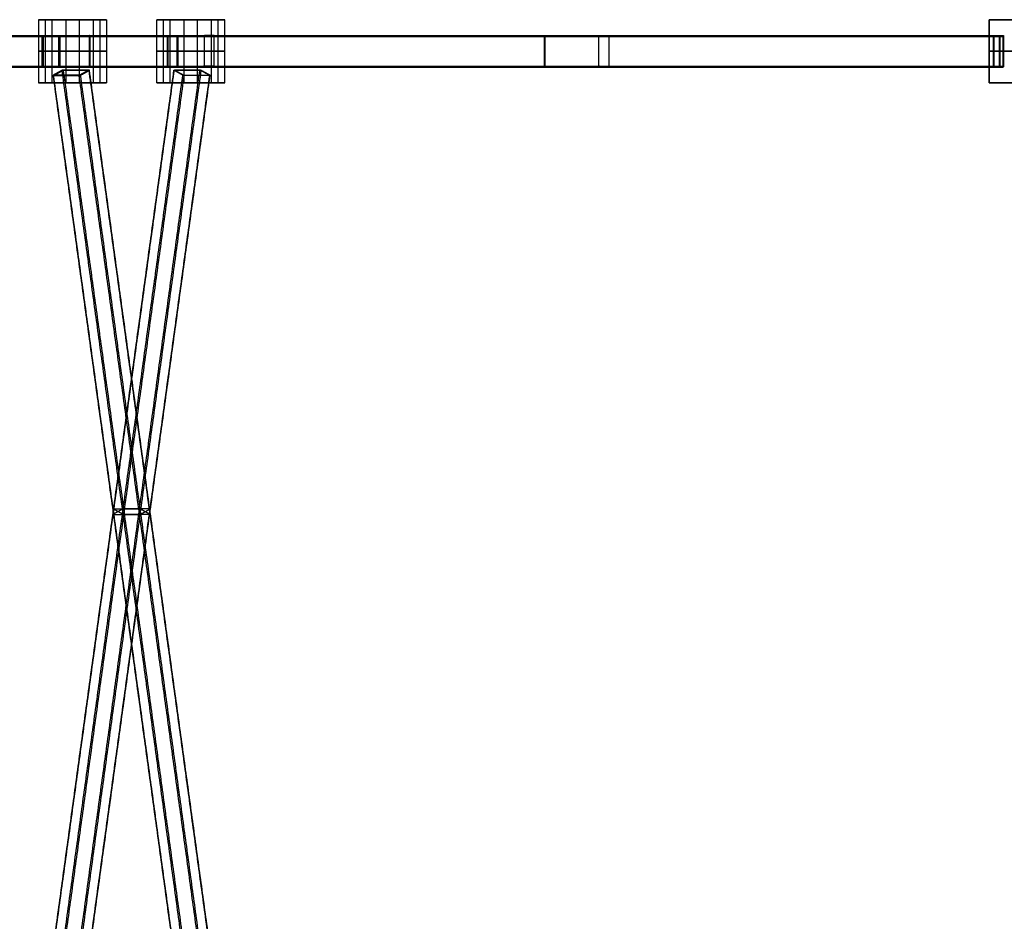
# Model space of a CAD drawing. Header units: metres. Extents: x -0.48 to 6.79, y -0.06 to 3.56.
# Tile 6 of 13: x 1.25 to 3.12, y 1.85 to 3.56. Entities that reach past the tile are written whole.
import ezdxf

# ---------------------------------------------------------------- set-up
doc = ezdxf.new("R2010")
doc.units = ezdxf.units.M
doc.layers.add('0 - Default', color=18, linetype='Continuous', true_color=0x000000)

msp = doc.modelspace()

# ---------------------------------------------------------------- linework, layer by layer
at = {"layer": '0 - Default'}
for p, q in [((1.3008, 3.5592, 3.1496), (1.4047, 3.5592, 3.2096)), ((1.3402, 3.5592, 3.2013), (1.3652, 3.5592, 3.158)), ((1.5258, 3.5592, 2.7599), (1.6297, 3.5592, 2.8199)), ((1.5902, 3.5592, 2.7683), (1.5652, 3.5592, 2.8116)), ((3.0955, 3.5592, 3.2127), (3.2155, 3.5592, 3.2127)), ((3.0955, 3.5592, 3.6627), (3.2155, 3.5592, 3.6627)), ((1.3117, 3.5272, 3.1657), (1.3117, 3.5292, 3.1657)), ((1.3853, 3.5272, 3.2082), (1.3853, 3.5292, 3.2082)), ((1.5429, 3.5272, 2.7698), (1.5429, 3.5292, 2.7698)), ((1.6125, 3.5272, 2.81), (1.6125, 3.5292, 2.81)), ((3.113, 3.5272, 3.6711), (3.113, 3.5292, 3.6711)), ((3.1153, 3.5272, 3.2127), (3.1153, 3.5292, 3.2127)), ((1.2949, 3.4992, 3.1755), (1.2966, 3.4992, 3.1745)), ((1.3269, 3.4992, 3.1569), (1.3286, 3.4992, 3.1559)), ((1.3852, 3.4992, 3.2277), (1.3852, 3.4992, 3.2257)), ((1.3853, 3.4992, 3.1907), (1.3853, 3.4992, 3.1887)), ((1.5341, 3.4992, 2.785), (1.5331, 3.4992, 2.7867)), ((1.5527, 3.4992, 2.753), (1.5517, 3.4992, 2.7547)), ((1.6028, 3.4992, 2.827), (1.6038, 3.4992, 2.8252)), ((1.6212, 3.4992, 2.7949), (1.6222, 3.4992, 2.7931)), ((3.1043, 3.4992, 3.6863), (3.1033, 3.4992, 3.688)), ((3.1152, 3.4992, 3.2302), (3.1152, 3.4992, 3.2322)), ((3.1153, 3.4992, 3.1932), (3.1153, 3.4992, 3.1952)), ((3.1227, 3.4992, 3.6542), (3.1217, 3.4992, 3.6559)), ((1.3117, 3.4692, 3.1657), (1.3117, 3.4712, 3.1657)), ((1.3589, 3.4631, 3.1689), (1.3599, 3.4636, 3.1672)), ((1.3853, 3.4692, 3.2082), (1.3853, 3.4712, 3.2082)), ((1.5429, 3.4692, 2.7698), (1.5429, 3.4712, 2.7698)), ((1.5706, 3.4636, 2.8023), (1.5715, 3.4631, 2.8006)), ((1.6125, 3.4692, 2.81), (1.6125, 3.4712, 2.81)), ((3.113, 3.4692, 3.6711), (3.113, 3.4712, 3.6711)), ((3.1153, 3.4692, 3.2127), (3.1153, 3.4712, 3.2127)), ((1.3262, 3.4584, 3.1695), (1.3245, 3.4584, 3.1685)), ((1.3411, 3.4532, 3.1998), (1.342, 3.4538, 3.1981)), ((1.3765, 3.4584, 3.1985), (1.3747, 3.4584, 3.1975)), ((1.5557, 3.4584, 2.772), (1.554, 3.4584, 2.771)), ((1.5884, 3.4538, 2.7714), (1.5894, 3.4532, 2.7697)), ((1.606, 3.4584, 2.801), (1.6042, 3.4584, 2.8)), ((1.3008, 3.4392, 3.1496), (1.4047, 3.4392, 3.2096)), ((1.3402, 3.4392, 3.2013), (1.3652, 3.4392, 3.158)), ((1.5258, 3.4392, 2.7599), (1.6297, 3.4392, 2.8199)), ((1.5902, 3.4392, 2.7683), (1.5652, 3.4392, 2.8116)), ((3.0955, 3.4392, 3.2127), (3.2155, 3.4392, 3.2127)), ((3.0955, 3.4392, 3.6627), (3.2155, 3.4392, 3.6627))]:
    msp.add_line(p, q, dxfattribs=at)
for points in [[(1.2883, 3.5592, 3.1713), (1.3008, 3.5592, 3.1496), (1.3133, 3.5592, 3.128)], [(1.2883, 3.5592, 3.1713), (1.2883, 3.4992, 3.1713), (1.2883, 3.4392, 3.1713)], [(1.3922, 3.5592, 3.2313), (1.3402, 3.5592, 3.2013), (1.2883, 3.5592, 3.1713)], [(1.3008, 3.5592, 3.1496), (1.3008, 3.4992, 3.1496), (1.3008, 3.4392, 3.1496)], [(1.3133, 3.5592, 3.128), (1.3133, 3.4992, 3.128), (1.3133, 3.4392, 3.128)], [(1.3133, 3.5592, 3.128), (1.3652, 3.5592, 3.158), (1.4172, 3.5592, 3.188)], [(1.3402, 3.5592, 3.2013), (1.3402, 3.4992, 3.2013), (1.3402, 3.4392, 3.2013)], [(1.3652, 3.5592, 3.158), (1.3652, 3.4992, 3.158), (1.3652, 3.4392, 3.158)], [(1.4172, 3.5592, 3.188), (1.4047, 3.5592, 3.2096), (1.3922, 3.5592, 3.2313)], [(1.3922, 3.5592, 3.2313), (1.3922, 3.4992, 3.2313), (1.3922, 3.4392, 3.2313)], [(1.4047, 3.5592, 3.2096), (1.4047, 3.4992, 3.2096), (1.4047, 3.4392, 3.2096)], [(1.4172, 3.5592, 3.188), (1.4172, 3.4992, 3.188), (1.4172, 3.4392, 3.188)], [(1.5133, 3.4392, 2.7816), (1.5133, 3.4992, 2.7816), (1.5133, 3.5592, 2.7816)], [(1.5383, 3.5592, 2.7383), (1.5258, 3.5592, 2.7599), (1.5133, 3.5592, 2.7816)], [(1.5133, 3.5592, 2.7816), (1.5652, 3.5592, 2.8116), (1.6172, 3.5592, 2.8416)], [(1.5258, 3.4392, 2.7599), (1.5258, 3.4992, 2.7599), (1.5258, 3.5592, 2.7599)], [(1.5383, 3.4392, 2.7383), (1.5383, 3.4992, 2.7383), (1.5383, 3.5592, 2.7383)], [(1.6422, 3.5592, 2.7983), (1.5902, 3.5592, 2.7683), (1.5383, 3.5592, 2.7383)], [(1.5652, 3.4392, 2.8116), (1.5652, 3.4992, 2.8116), (1.5652, 3.5592, 2.8116)], [(1.5902, 3.4392, 2.7683), (1.5902, 3.4992, 2.7683), (1.5902, 3.5592, 2.7683)], [(1.6172, 3.4392, 2.8416), (1.6172, 3.4992, 2.8416), (1.6172, 3.5592, 2.8416)], [(1.6172, 3.5592, 2.8416), (1.6297, 3.5592, 2.8199), (1.6422, 3.5592, 2.7983)], [(1.6297, 3.4392, 2.8199), (1.6297, 3.4992, 2.8199), (1.6297, 3.5592, 2.8199)], [(1.6422, 3.4392, 2.7983), (1.6422, 3.4992, 2.7983), (1.6422, 3.5592, 2.7983)], [(3.0955, 3.4392, 3.2377), (3.0955, 3.4992, 3.2377), (3.0955, 3.5592, 3.2377)], [(3.0955, 3.5592, 3.1877), (3.0955, 3.5592, 3.2127), (3.0955, 3.5592, 3.2377)], [(3.0955, 3.4392, 3.1877), (3.0955, 3.4992, 3.1877), (3.0955, 3.5592, 3.1877)], [(3.0955, 3.5592, 3.2377), (3.1555, 3.5592, 3.2377), (3.2155, 3.5592, 3.2377)], [(3.2155, 3.5592, 3.1877), (3.1555, 3.5592, 3.1877), (3.0955, 3.5592, 3.1877)], [(3.0955, 3.4392, 3.2127), (3.0955, 3.4992, 3.2127), (3.0955, 3.5592, 3.2127)], [(3.0955, 3.5592, 3.6877), (3.0955, 3.5592, 3.6627), (3.0955, 3.5592, 3.6377)], [(3.0955, 3.5592, 3.6377), (3.0955, 3.4992, 3.6377), (3.0955, 3.4392, 3.6377)], [(3.0955, 3.5592, 3.6877), (3.0955, 3.4992, 3.6877), (3.0955, 3.4392, 3.6877)], [(3.0955, 3.5592, 3.6377), (3.1555, 3.5592, 3.6377), (3.2155, 3.5592, 3.6377)], [(3.2155, 3.5592, 3.6877), (3.1555, 3.5592, 3.6877), (3.0955, 3.5592, 3.6877)], [(3.0955, 3.5592, 3.6627), (3.0955, 3.4992, 3.6627), (3.0955, 3.4392, 3.6627)], [(0.0371, 3.5272, 1.9178), (0.7851, 3.5272, 2.3523), (1.5331, 3.5272, 2.7867)], [(0.0382, 3.5292, 1.9161), (0.7861, 3.5292, 2.3505), (1.5341, 3.5292, 2.785)], [(0.0557, 3.5292, 1.8858), (0.8037, 3.5292, 2.3203), (1.5517, 3.5292, 2.7547)], [(0.0567, 3.5272, 1.8841), (0.8047, 3.5272, 2.3185), (1.5527, 3.5272, 2.753)], [(0.426, 3.5272, 1.6796), (0.8604, 3.5272, 2.4275), (1.2949, 3.5272, 3.1755)], [(0.4277, 3.5292, 1.6786), (0.8621, 3.5292, 2.4265), (1.2966, 3.5292, 3.1745)], [(0.4579, 3.5292, 1.661), (0.8924, 3.5292, 2.409), (1.3269, 3.5292, 3.1569)], [(0.4597, 3.5272, 1.66), (0.8941, 3.5272, 2.408), (1.3286, 3.5272, 3.1559)], [(1.3269, 3.5272, 3.1569), (1.3117, 3.5272, 3.1657), (1.2966, 3.5272, 3.1745)], [(1.2966, 3.5272, 3.1745), (1.2966, 3.4992, 3.1745), (1.2966, 3.4712, 3.1745)], [(1.3269, 3.4712, 3.1569), (1.3269, 3.4992, 3.1569), (1.3269, 3.5272, 3.1569)], [(1.3852, 3.5292, 3.2257), (2.2502, 3.5292, 3.2279), (3.1152, 3.5292, 3.2302)], [(1.3852, 3.4712, 3.2257), (1.3852, 3.4992, 3.2257), (1.3852, 3.5272, 3.2257)], [(1.3852, 3.5272, 3.2257), (1.3853, 3.5272, 3.2082), (1.3853, 3.5272, 3.1907)], [(1.3852, 3.5272, 3.2277), (2.2502, 3.5272, 3.2299), (3.1152, 3.5272, 3.2322)], [(1.3853, 3.5292, 3.1907), (2.2503, 3.5292, 3.1929), (3.1153, 3.5292, 3.1952)], [(1.3853, 3.5272, 3.1907), (1.3853, 3.4992, 3.1907), (1.3853, 3.4712, 3.1907)], [(1.3853, 3.5272, 3.1887), (2.2503, 3.5272, 3.1909), (3.1153, 3.5272, 3.1932)], [(1.5517, 3.5272, 2.7547), (1.5429, 3.5272, 2.7698), (1.5341, 3.5272, 2.785)], [(1.5341, 3.5272, 2.785), (1.5341, 3.4992, 2.785), (1.5341, 3.4712, 2.785)], [(1.5517, 3.4712, 2.7547), (1.5517, 3.4992, 2.7547), (1.5517, 3.5272, 2.7547)], [(1.6028, 3.5272, 2.827), (2.3531, 3.5272, 3.2575), (3.1033, 3.5272, 3.688)], [(1.6038, 3.5292, 2.8252), (2.3541, 3.5292, 3.2558), (3.1043, 3.5292, 3.6863)], [(1.6038, 3.4712, 2.8252), (1.6038, 3.4992, 2.8252), (1.6038, 3.5272, 2.8252)], [(1.6038, 3.5272, 2.8252), (1.6125, 3.5272, 2.81), (1.6212, 3.5272, 2.7949)], [(1.6212, 3.5292, 2.7949), (2.3715, 3.5292, 3.2254), (3.1217, 3.5292, 3.6559)], [(1.6212, 3.5272, 2.7949), (1.6212, 3.4992, 2.7949), (1.6212, 3.4712, 2.7949)], [(1.6222, 3.5272, 2.7931), (2.3725, 3.5272, 3.2237), (3.1227, 3.5272, 3.6542)], [(3.1217, 3.5272, 3.6559), (3.113, 3.5272, 3.6711), (3.1043, 3.5272, 3.6863)], [(3.1043, 3.5272, 3.6863), (3.1043, 3.4992, 3.6863), (3.1043, 3.4712, 3.6863)], [(3.1153, 3.5272, 3.1952), (3.1153, 3.5272, 3.2127), (3.1152, 3.5272, 3.2302)], [(3.1152, 3.5272, 3.2302), (3.1152, 3.4992, 3.2302), (3.1152, 3.4712, 3.2302)], [(3.1153, 3.4712, 3.1952), (3.1153, 3.4992, 3.1952), (3.1153, 3.5272, 3.1952)], [(3.1217, 3.4712, 3.6559), (3.1217, 3.4992, 3.6559), (3.1217, 3.5272, 3.6559)], [(1.2883, 3.4992, 3.1713), (1.3008, 3.4992, 3.1496), (1.3133, 3.4992, 3.128)], [(1.3922, 3.4992, 3.2313), (1.3402, 3.4992, 3.2013), (1.2883, 3.4992, 3.1713)], [(1.3133, 3.4992, 3.128), (1.3652, 3.4992, 3.158), (1.4172, 3.4992, 3.188)], [(1.4172, 3.4992, 3.188), (1.4047, 3.4992, 3.2096), (1.3922, 3.4992, 3.2313)], [(1.5383, 3.4992, 2.7383), (1.5258, 3.4992, 2.7599), (1.5133, 3.4992, 2.7816)], [(1.5133, 3.4992, 2.7816), (1.5652, 3.4992, 2.8116), (1.6172, 3.4992, 2.8416)], [(1.6422, 3.4992, 2.7983), (1.5902, 3.4992, 2.7683), (1.5383, 3.4992, 2.7383)], [(1.6172, 3.4992, 2.8416), (1.6297, 3.4992, 2.8199), (1.6422, 3.4992, 2.7983)], [(3.0955, 3.4992, 3.1877), (3.0955, 3.4992, 3.2127), (3.0955, 3.4992, 3.2377)], [(3.0955, 3.4992, 3.2377), (3.1555, 3.4992, 3.2377), (3.2155, 3.4992, 3.2377)], [(3.2155, 3.4992, 3.1877), (3.1555, 3.4992, 3.1877), (3.0955, 3.4992, 3.1877)], [(3.0955, 3.4992, 3.6877), (3.0955, 3.4992, 3.6627), (3.0955, 3.4992, 3.6377)], [(3.0955, 3.4992, 3.6377), (3.1555, 3.4992, 3.6377), (3.2155, 3.4992, 3.6377)], [(3.2155, 3.4992, 3.6877), (3.1555, 3.4992, 3.6877), (3.0955, 3.4992, 3.6877)], [(0.0371, 3.4712, 1.9178), (0.7851, 3.4712, 2.3523), (1.5331, 3.4712, 2.7867)], [(0.0382, 3.4692, 1.9161), (0.7861, 3.4692, 2.3505), (1.5341, 3.4692, 2.785)], [(0.0557, 3.4692, 1.8858), (0.8037, 3.4692, 2.3203), (1.5517, 3.4692, 2.7547)], [(0.0567, 3.4712, 1.8841), (0.8047, 3.4712, 2.3185), (1.5527, 3.4712, 2.753)], [(0.426, 3.4712, 1.6796), (0.8604, 3.4712, 2.4275), (1.2949, 3.4712, 3.1755)], [(0.4277, 3.4692, 1.6786), (0.8621, 3.4692, 2.4265), (1.2966, 3.4692, 3.1745)], [(0.4579, 3.4692, 1.661), (0.8924, 3.4692, 2.409), (1.3269, 3.4692, 3.1569)], [(0.4597, 3.4712, 1.66), (0.8941, 3.4712, 2.408), (1.3286, 3.4712, 3.1559)], [(1.2966, 3.4712, 3.1745), (1.3117, 3.4712, 3.1657), (1.3269, 3.4712, 3.1569)], [(1.3161, 1.7951, 3.1831), (1.4308, 2.6291, 2.9844), (1.5456, 3.4631, 2.7856)], [(1.3168, 1.7956, 3.1858), (1.4316, 2.6296, 2.987), (1.5463, 3.4636, 2.7883)], [(1.3178, 3.4538, 3.1841), (1.3262, 3.4584, 3.1695), (1.3347, 3.4631, 3.1549)], [(1.5624, 1.7951, 2.7564), (1.4477, 2.6291, 2.9552), (1.3329, 3.4631, 3.1539)], [(1.3347, 3.4631, 3.1549), (1.3589, 3.4631, 3.1689), (1.3832, 3.4631, 3.1829)], [(1.5651, 1.7956, 2.7557), (1.4504, 2.6296, 2.9545), (1.3356, 3.4636, 3.1532)], [(1.3653, 1.7956, 3.2138), (1.4801, 2.6296, 3.015), (1.5948, 3.4636, 2.8163)], [(1.3832, 3.4631, 3.1829), (1.3747, 3.4584, 3.1975), (1.3663, 3.4538, 3.2121)], [(1.368, 1.7951, 3.2131), (1.4828, 2.6291, 3.0144), (1.5975, 3.4631, 2.8156)], [(1.6136, 1.7956, 2.7837), (1.4989, 2.6296, 2.9825), (1.3841, 3.4636, 3.1812)], [(1.6144, 1.7951, 2.7864), (1.4996, 2.6291, 2.9852), (1.3849, 3.4631, 3.1839)], [(1.3853, 3.4712, 3.1907), (1.3853, 3.4712, 3.2082), (1.3852, 3.4712, 3.2257)], [(1.3852, 3.4712, 3.2277), (2.2502, 3.4712, 3.2299), (3.1152, 3.4712, 3.2322)], [(1.3852, 3.4692, 3.2257), (2.2502, 3.4692, 3.2279), (3.1152, 3.4692, 3.2302)], [(1.3853, 3.4712, 3.1887), (2.2503, 3.4712, 3.1909), (3.1153, 3.4712, 3.1932)], [(1.3853, 3.4692, 3.1907), (2.2503, 3.4692, 3.1929), (3.1153, 3.4692, 3.1952)], [(1.5341, 3.4712, 2.785), (1.5429, 3.4712, 2.7698), (1.5517, 3.4712, 2.7547)], [(1.5958, 3.4631, 2.8146), (1.5715, 3.4631, 2.8006), (1.5473, 3.4631, 2.7866)], [(1.5473, 3.4631, 2.7866), (1.5557, 3.4584, 2.772), (1.5642, 3.4538, 2.7574)], [(1.6127, 3.4538, 2.7854), (1.6042, 3.4584, 2.8), (1.5958, 3.4631, 2.8146)], [(1.6028, 3.4712, 2.827), (2.3531, 3.4712, 3.2575), (3.1033, 3.4712, 3.688)], [(1.6212, 3.4712, 2.7949), (1.6125, 3.4712, 2.81), (1.6038, 3.4712, 2.8252)], [(1.6038, 3.4692, 2.8252), (2.3541, 3.4692, 3.2558), (3.1043, 3.4692, 3.6863)], [(1.6212, 3.4692, 2.7949), (2.3715, 3.4692, 3.2254), (3.1217, 3.4692, 3.6559)], [(1.6222, 3.4712, 2.7931), (2.3725, 3.4712, 3.2237), (3.1227, 3.4712, 3.6542)], [(3.1043, 3.4712, 3.6863), (3.113, 3.4712, 3.6711), (3.1217, 3.4712, 3.6559)], [(3.1152, 3.4712, 3.2302), (3.1153, 3.4712, 3.2127), (3.1153, 3.4712, 3.1952)], [(1.5456, 1.7858, 2.7856), (1.4308, 2.6198, 2.9844), (1.3161, 3.4538, 3.1831)], [(1.5463, 1.7852, 2.7883), (1.4316, 2.6192, 2.987), (1.3168, 3.4532, 3.1858)], [(1.3663, 3.4538, 3.2121), (1.342, 3.4538, 3.1981), (1.3178, 3.4538, 3.1841)], [(1.3329, 1.7858, 3.1539), (1.4477, 2.6198, 2.9552), (1.5624, 3.4538, 2.7564)], [(1.3356, 1.7852, 3.1532), (1.4504, 2.6192, 2.9545), (1.5651, 3.4532, 2.7557)], [(1.5948, 1.7852, 2.8163), (1.4801, 2.6192, 3.015), (1.3653, 3.4532, 3.2138)], [(1.5975, 1.7858, 2.8156), (1.4828, 2.6198, 3.0144), (1.368, 3.4538, 3.2131)], [(1.3841, 1.7852, 3.1812), (1.4989, 2.6192, 2.9825), (1.6136, 3.4532, 2.7837)], [(1.3849, 1.7858, 3.1839), (1.4996, 2.6198, 2.9852), (1.6144, 3.4538, 2.7864)], [(1.5642, 3.4538, 2.7574), (1.5884, 3.4538, 2.7714), (1.6127, 3.4538, 2.7854)], [(1.2883, 3.4392, 3.1713), (1.3008, 3.4392, 3.1496), (1.3133, 3.4392, 3.128)], [(1.3922, 3.4392, 3.2313), (1.3402, 3.4392, 3.2013), (1.2883, 3.4392, 3.1713)], [(1.3133, 3.4392, 3.128), (1.3652, 3.4392, 3.158), (1.4172, 3.4392, 3.188)], [(1.4172, 3.4392, 3.188), (1.4047, 3.4392, 3.2096), (1.3922, 3.4392, 3.2313)], [(1.5383, 3.4392, 2.7383), (1.5258, 3.4392, 2.7599), (1.5133, 3.4392, 2.7816)], [(1.5133, 3.4392, 2.7816), (1.5652, 3.4392, 2.8116), (1.6172, 3.4392, 2.8416)], [(1.6422, 3.4392, 2.7983), (1.5902, 3.4392, 2.7683), (1.5383, 3.4392, 2.7383)], [(1.6172, 3.4392, 2.8416), (1.6297, 3.4392, 2.8199), (1.6422, 3.4392, 2.7983)], [(3.0955, 3.4392, 3.1877), (3.0955, 3.4392, 3.2127), (3.0955, 3.4392, 3.2377)], [(3.0955, 3.4392, 3.2377), (3.1555, 3.4392, 3.2377), (3.2155, 3.4392, 3.2377)], [(3.2155, 3.4392, 3.1877), (3.1555, 3.4392, 3.1877), (3.0955, 3.4392, 3.1877)], [(3.0955, 3.4392, 3.6877), (3.0955, 3.4392, 3.6627), (3.0955, 3.4392, 3.6377)], [(3.0955, 3.4392, 3.6377), (3.1555, 3.4392, 3.6377), (3.2155, 3.4392, 3.6377)], [(3.2155, 3.4392, 3.6877), (3.1555, 3.4392, 3.6877), (3.0955, 3.4392, 3.6877)]]:
    msp.add_open_spline(points, degree=2, dxfattribs=at)
at = {"layer": '0 - Default', "extrusion": (0.502266, 0, 0.864713)}
msp.add_rational_spline([(1.3286, 3.4712, 3.1559), (1.3286, 3.4992, 3.1559), (1.3286, 3.5272, 3.1559), (1.3286, 3.5292, 3.1559), (1.3269, 3.5292, 3.1569), (1.3117, 3.5292, 3.1657), (1.2966, 3.5292, 3.1745), (1.2949, 3.5292, 3.1755), (1.2949, 3.5272, 3.1755), (1.2949, 3.4992, 3.1755), (1.2949, 3.4712, 3.1755), (1.2949, 3.4692, 3.1755), (1.2966, 3.4692, 3.1745), (1.3117, 3.4692, 3.1657), (1.3269, 3.4692, 3.1569), (1.3286, 3.4692, 3.1559), (1.3286, 3.4712, 3.1559)], [1, 1, 1, 0.707106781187, 1, 1, 1, 0.707106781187, 1, 1, 1, 0.707106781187, 1, 1, 1, 0.707106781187, 1], degree=2, knots=[0, 0, 0, 0.056, 0.056, 0.0591416, 0.0591416, 0.0941416, 0.0941416, 0.0972832, 0.0972832, 0.1532832, 0.1532832, 0.1564248, 0.1564248, 0.1914248, 0.1914248, 0.1945664, 0.1945664, 0.1945664], dxfattribs=at)
at = {"layer": '0 - Default', "extrusion": (-0.999997, 3.72011e-15, -0.002618)}
msp.add_rational_spline([(1.3853, 3.4712, 3.1887), (1.3853, 3.4692, 3.1887), (1.3853, 3.4692, 3.1907), (1.3853, 3.4692, 3.2082), (1.3852, 3.4692, 3.2257), (1.3852, 3.4692, 3.2277), (1.3852, 3.4712, 3.2277), (1.3852, 3.4992, 3.2277), (1.3852, 3.5272, 3.2277), (1.3852, 3.5292, 3.2277), (1.3852, 3.5292, 3.2257), (1.3853, 3.5292, 3.2082), (1.3853, 3.5292, 3.1907), (1.3853, 3.5292, 3.1887), (1.3853, 3.5272, 3.1887), (1.3853, 3.4992, 3.1887), (1.3853, 3.4712, 3.1887)], [1, 0.707106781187, 1, 1, 1, 0.707106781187, 1, 1, 1, 0.707106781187, 1, 1, 1, 0.707106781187, 1, 1, 1], degree=2, knots=[-0.1945664, -0.1945664, -0.1945664, -0.1914248, -0.1914248, -0.1564248, -0.1564248, -0.1532832, -0.1532832, -0.0972832, -0.0972832, -0.0941416, -0.0941416, -0.0591416, -0.0591416, -0.056, -0.056, 0, 0, 0], dxfattribs=at)
at = {"layer": '0 - Default', "extrusion": (-0.864713, 3.19701e-15, -0.502266)}
msp.add_rational_spline([(1.5527, 3.4712, 2.753), (1.5527, 3.4992, 2.753), (1.5527, 3.5272, 2.753), (1.5527, 3.5292, 2.753), (1.5517, 3.5292, 2.7547), (1.5429, 3.5292, 2.7698), (1.5341, 3.5292, 2.785), (1.5331, 3.5292, 2.7867), (1.5331, 3.5272, 2.7867), (1.5331, 3.4992, 2.7867), (1.5331, 3.4712, 2.7867), (1.5331, 3.4692, 2.7867), (1.5341, 3.4692, 2.785), (1.5429, 3.4692, 2.7698), (1.5517, 3.4692, 2.7547), (1.5527, 3.4692, 2.753), (1.5527, 3.4712, 2.753)], [1, 1, 1, 0.707106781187, 1, 1, 1, 0.707106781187, 1, 1, 1, 0.707106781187, 1, 1, 1, 0.707106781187, 1], degree=2, knots=[0, 0, 0, 0.056, 0.056, 0.0591416, 0.0591416, 0.0941416, 0.0941416, 0.0972832, 0.0972832, 0.1532832, 0.1532832, 0.1564248, 0.1564248, 0.1914248, 0.1914248, 0.1945664, 0.1945664, 0.1945664], dxfattribs=at)
at = {"layer": '0 - Default', "extrusion": (-0.867331, 3.20977e-15, -0.497731)}
msp.add_rational_spline([(1.6222, 3.4712, 2.7931), (1.6222, 3.4692, 2.7931), (1.6212, 3.4692, 2.7949), (1.6125, 3.4692, 2.81), (1.6038, 3.4692, 2.8252), (1.6028, 3.4692, 2.827), (1.6028, 3.4712, 2.827), (1.6028, 3.4992, 2.827), (1.6028, 3.5272, 2.827), (1.6028, 3.5292, 2.827), (1.6038, 3.5292, 2.8252), (1.6125, 3.5292, 2.81), (1.6212, 3.5292, 2.7949), (1.6222, 3.5292, 2.7931), (1.6222, 3.5272, 2.7931), (1.6222, 3.4992, 2.7931), (1.6222, 3.4712, 2.7931)], [1, 0.707106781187, 1, 1, 1, 0.707106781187, 1, 1, 1, 0.707106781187, 1, 1, 1, 0.707106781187, 1, 1, 1], degree=2, knots=[-0.1945664, -0.1945664, -0.1945664, -0.1914248, -0.1914248, -0.1564248, -0.1564248, -0.1532832, -0.1532832, -0.0972832, -0.0972832, -0.0941416, -0.0941416, -0.0591416, -0.0591416, -0.056, -0.056, 0, 0, 0], dxfattribs=at)
at = {"layer": '0 - Default', "extrusion": (0.999997, -5.81339e-17, 0.002618)}
msp.add_rational_spline([(2.2503, 3.4712, 3.1909), (2.2503, 3.4992, 3.1909), (2.2503, 3.5272, 3.1909), (2.2503, 3.5292, 3.1909), (2.2503, 3.5292, 3.1929), (2.2503, 3.5292, 3.2104), (2.2502, 3.5292, 3.2279), (2.2502, 3.5292, 3.2299), (2.2502, 3.5272, 3.2299), (2.2502, 3.4992, 3.2299), (2.2502, 3.4712, 3.2299), (2.2502, 3.4692, 3.2299), (2.2502, 3.4692, 3.2279), (2.2503, 3.4692, 3.2104), (2.2503, 3.4692, 3.1929), (2.2503, 3.4692, 3.1909), (2.2503, 3.4712, 3.1909)], [1, 1, 1, 0.707106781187, 1, 1, 1, 0.707106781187, 1, 1, 1, 0.707106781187, 1, 1, 1, 0.707106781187, 1], degree=2, knots=[0, 0, 0, 0.056, 0.056, 0.0591416, 0.0591416, 0.0941416, 0.0941416, 0.0972832, 0.0972832, 0.1532832, 0.1532832, 0.1564248, 0.1564248, 0.1914248, 0.1914248, 0.1945664, 0.1945664, 0.1945664], dxfattribs=at)
at = {"layer": '0 - Default', "extrusion": (0.867331, 0, 0.497731)}
msp.add_rational_spline([(2.3725, 3.4712, 3.2237), (2.3725, 3.4992, 3.2237), (2.3725, 3.5272, 3.2237), (2.3725, 3.5292, 3.2237), (2.3715, 3.5292, 3.2254), (2.3628, 3.5292, 3.2406), (2.3541, 3.5292, 3.2558), (2.3531, 3.5292, 3.2575), (2.3531, 3.5272, 3.2575), (2.3531, 3.4992, 3.2575), (2.3531, 3.4712, 3.2575), (2.3531, 3.4692, 3.2575), (2.3541, 3.4692, 3.2558), (2.3628, 3.4692, 3.2406), (2.3715, 3.4692, 3.2254), (2.3725, 3.4692, 3.2237), (2.3725, 3.4712, 3.2237)], [1, 1, 1, 0.707106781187, 1, 1, 1, 0.707106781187, 1, 1, 1, 0.707106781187, 1, 1, 1, 0.707106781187, 1], degree=2, knots=[0, 0, 0, 0.056, 0.056, 0.0591416, 0.0591416, 0.0941416, 0.0941416, 0.0972832, 0.0972832, 0.1532832, 0.1532832, 0.1564248, 0.1564248, 0.1914248, 0.1914248, 0.1945664, 0.1945664, 0.1945664], dxfattribs=at)
at = {"layer": '0 - Default', "extrusion": (-0.867331, 0, -0.497731)}
msp.add_rational_spline([(3.1227, 3.4712, 3.6542), (3.1227, 3.4992, 3.6542), (3.1227, 3.5272, 3.6542), (3.1227, 3.5292, 3.6542), (3.1217, 3.5292, 3.6559), (3.113, 3.5292, 3.6711), (3.1043, 3.5292, 3.6863), (3.1033, 3.5292, 3.688), (3.1033, 3.5272, 3.688), (3.1033, 3.4992, 3.688), (3.1033, 3.4712, 3.688), (3.1033, 3.4692, 3.688), (3.1043, 3.4692, 3.6863), (3.113, 3.4692, 3.6711), (3.1217, 3.4692, 3.6559), (3.1227, 3.4692, 3.6542), (3.1227, 3.4712, 3.6542)], [1, 1, 1, 0.707106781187, 1, 1, 1, 0.707106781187, 1, 1, 1, 0.707106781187, 1, 1, 1, 0.707106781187, 1], degree=2, knots=[0, 0, 0, 0.056, 0.056, 0.0591416, 0.0591416, 0.0941416, 0.0941416, 0.0972832, 0.0972832, 0.1532832, 0.1532832, 0.1564248, 0.1564248, 0.1914248, 0.1914248, 0.1945664, 0.1945664, 0.1945664], dxfattribs=at)
at = {"layer": '0 - Default', "extrusion": (0.999997, -7.42084e-15, 0.002618)}
msp.add_rational_spline([(3.1153, 3.4712, 3.1932), (3.1153, 3.4992, 3.1932), (3.1153, 3.5272, 3.1932), (3.1153, 3.5292, 3.1932), (3.1153, 3.5292, 3.1952), (3.1153, 3.5292, 3.2127), (3.1152, 3.5292, 3.2302), (3.1152, 3.5292, 3.2322), (3.1152, 3.5272, 3.2322), (3.1152, 3.4992, 3.2322), (3.1152, 3.4712, 3.2322), (3.1152, 3.4692, 3.2322), (3.1152, 3.4692, 3.2302), (3.1153, 3.4692, 3.2127), (3.1153, 3.4692, 3.1952), (3.1153, 3.4692, 3.1932), (3.1153, 3.4712, 3.1932)], [1, 1, 1, 0.707106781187, 1, 1, 1, 0.707106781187, 1, 1, 1, 0.707106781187, 1, 1, 1, 0.707106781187, 1], degree=2, knots=[0, 0, 0, 0.056, 0.056, 0.0591416, 0.0591416, 0.0941416, 0.0941416, 0.0972832, 0.0972832, 0.1532832, 0.1532832, 0.1564248, 0.1564248, 0.1914248, 0.1914248, 0.1945664, 0.1945664, 0.1945664], dxfattribs=at)
at = {"layer": '0 - Default', "extrusion": (0.132665, -0.964158, -0.229783)}
for points in [[(1.3653, 3.4532, 3.2138), (1.3411, 3.4532, 3.1998), (1.3168, 3.4532, 3.1858), (1.3151, 3.4532, 3.1848), (1.3161, 3.4538, 3.1831), (1.3245, 3.4584, 3.1685), (1.3329, 3.4631, 3.1539), (1.3339, 3.4636, 3.1522), (1.3356, 3.4636, 3.1532), (1.3599, 3.4636, 3.1672), (1.3841, 3.4636, 3.1812), (1.3859, 3.4636, 3.1822), (1.3849, 3.4631, 3.1839), (1.3765, 3.4584, 3.1985), (1.368, 3.4538, 3.2131), (1.3671, 3.4532, 3.2148), (1.3653, 3.4532, 3.2138)], [(1.4801, 2.6192, 3.015), (1.4558, 2.6192, 3.001), (1.4316, 2.6192, 2.987), (1.4298, 2.6192, 2.986), (1.4308, 2.6198, 2.9844), (1.4392, 2.6244, 2.9698), (1.4477, 2.6291, 2.9552), (1.4487, 2.6296, 2.9535), (1.4504, 2.6296, 2.9545), (1.4746, 2.6296, 2.9685), (1.4989, 2.6296, 2.9825), (1.5006, 2.6296, 2.9835), (1.4996, 2.6291, 2.9852), (1.4912, 2.6244, 2.9998), (1.4828, 2.6198, 3.0144), (1.4818, 2.6192, 3.016), (1.4801, 2.6192, 3.015)]]:
    msp.add_rational_spline(points, [1, 1, 1, 0.707106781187, 1, 1, 1, 0.707106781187, 1, 1, 1, 0.707106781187, 1, 1, 1, 0.707106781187, 1], degree=2, knots=[0, 0, 0, 0.056, 0.056, 0.0591416, 0.0591416, 0.0941416, 0.0941416, 0.0972832, 0.0972832, 0.1532832, 0.1532832, 0.1564248, 0.1564248, 0.1914248, 0.1914248, 0.1945664, 0.1945664, 0.1945664], dxfattribs=at)
at = {"layer": '0 - Default', "extrusion": (0.132665, 0.964158, -0.229783)}
msp.add_rational_spline([(1.5948, 3.4636, 2.8163), (1.5706, 3.4636, 2.8023), (1.5463, 3.4636, 2.7883), (1.5446, 3.4636, 2.7873), (1.5456, 3.4631, 2.7856), (1.554, 3.4584, 2.771), (1.5624, 3.4538, 2.7564), (1.5634, 3.4532, 2.7547), (1.5651, 3.4532, 2.7557), (1.5894, 3.4532, 2.7697), (1.6136, 3.4532, 2.7837), (1.6154, 3.4532, 2.7847), (1.6144, 3.4538, 2.7864), (1.606, 3.4584, 2.801), (1.5975, 3.4631, 2.8156), (1.5966, 3.4636, 2.8173), (1.5948, 3.4636, 2.8163)], [1, 1, 1, 0.707106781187, 1, 1, 1, 0.707106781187, 1, 1, 1, 0.707106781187, 1, 1, 1, 0.707106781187, 1], degree=2, knots=[0, 0, 0, 0.056, 0.056, 0.0591416, 0.0591416, 0.0941416, 0.0941416, 0.0972832, 0.0972832, 0.1532832, 0.1532832, 0.1564248, 0.1564248, 0.1914248, 0.1914248, 0.1945664, 0.1945664, 0.1945664], dxfattribs=at)
at = {"layer": '0 - Default', "extrusion": (-0.132665, -0.964158, 0.229783)}
msp.add_rational_spline([(1.4801, 2.6296, 3.015), (1.4558, 2.6296, 3.001), (1.4316, 2.6296, 2.987), (1.4298, 2.6296, 2.986), (1.4308, 2.6291, 2.9844), (1.4392, 2.6244, 2.9698), (1.4477, 2.6198, 2.9552), (1.4487, 2.6192, 2.9535), (1.4504, 2.6192, 2.9545), (1.4746, 2.6192, 2.9685), (1.4989, 2.6192, 2.9825), (1.5006, 2.6192, 2.9835), (1.4996, 2.6198, 2.9852), (1.4912, 2.6244, 2.9998), (1.4828, 2.6291, 3.0144), (1.4818, 2.6296, 3.016), (1.4801, 2.6296, 3.015)], [1, 1, 1, 0.707106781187, 1, 1, 1, 0.707106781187, 1, 1, 1, 0.707106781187, 1, 1, 1, 0.707106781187, 1], degree=2, knots=[0, 0, 0, 0.056, 0.056, 0.0591416, 0.0591416, 0.0941416, 0.0941416, 0.0972832, 0.0972832, 0.1532832, 0.1532832, 0.1564248, 0.1564248, 0.1914248, 0.1914248, 0.1945664, 0.1945664, 0.1945664], dxfattribs=at)

doc.saveas('drawing.dxf')
